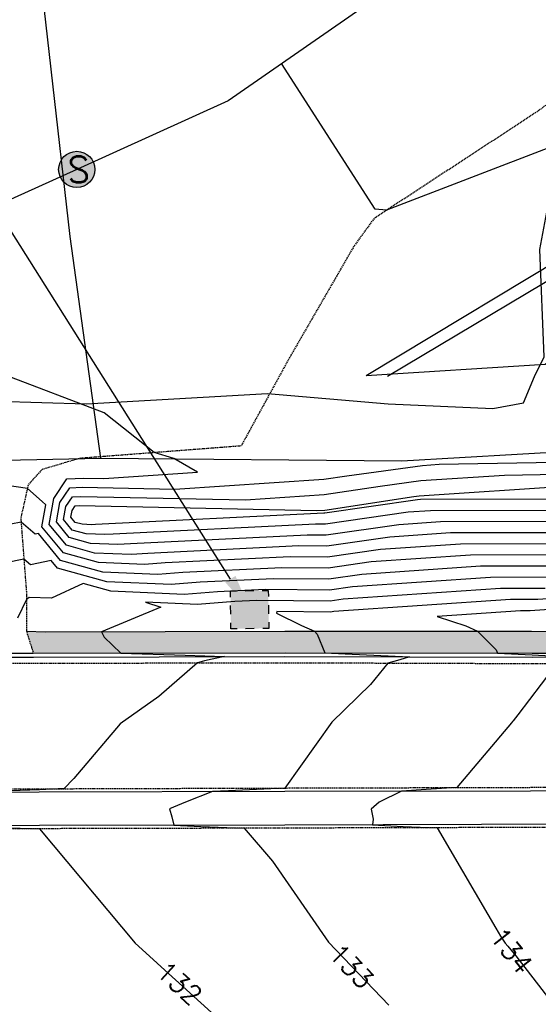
# Model space of a CAD drawing. Header units: feet. Extents: x 351431 to 355879, y 310968 to 329728.
# Tile 214 of 254: x 352212 to 352320, y 326897 to 327101. Entities that reach past the tile are written whole.
import ezdxf

# ---------------------------------------------------------------- set-up
doc = ezdxf.new("R2010")
doc.units = ezdxf.units.FT
doc.header["$MEASUREMENT"] = 0
doc.linetypes.add('D25', pattern=[0.375, 0.25, -0.125])
for name, color, linetype in [('EHYSC', 161, 'Continuous'), ('ELIF', 153, 'LINKFENCE'), ('ELTCH-EG1', 253, 'Continuous'), ('ELTCN-EG1', 251, 'Continuous'), ('ELTNB-EG1', 55, 'Continuous'), ('ELTT', 3, 'Continuous'), ('ELUEU', 153, 'UE'), ('ELUG', 153, 'EGASRT'), ('ELYCB-BACK', 5, 'Continuous'), ('ELYCB-FL', 2, 'Continuous'), ('ELYSP', 1, 'D25'), ('ELYSW-BACK', 2, 'Continuous'), ('ESMask', 155, 'Continuous'), ('ESU-Unknown', 3, 'Continuous'), ('ESUS', 5, 'Continuous'), ('ETTC', 252, 'Continuous'), ('ETU-Unknown', 3, 'Continuous')]:
    doc.layers.add(name, color=color, linetype=linetype)
doc.styles.add('L80', font='simplex', dxfattribs={"height": 4})
doc.styles.add('ROMANSM', font='romansm.shx')
doc.linetypes.add('EGASRT', pattern='A,0.15,-0.07,0.15,-0.04,["G",ROMANSM,S=0.08,R=0,X=-0.005,Y=-0.04],-0.12,0.15,-0.07,0.15,-0.04,[")",ROMANSM,S=0.08,R=0,X=-0.09,Y=-0.04],-0.075', length=1.015)
doc.linetypes.add('LINKFENCE', pattern='A,0.25,-0.08,0.25,-0.08,["X",ROMANSM,S=0.08,R=0,X=-0.004,Y=-0.04],-0.12', length=0.78)
doc.linetypes.add('UE', pattern='A,0.25,-0.07,0.07,-0.07,0.07,-0.07,0.07,-0.07,0.25,-0.06,["UE",ROMANSM,S=0.08,R=0,X=-0.02,Y=-0.04],-0.175', length=1.225)

# ---------------------------------------------------------------- blocks, each defined once
blk = doc.blocks.new('ESUFJBOX1')
for points in [[(-0.0787, 0.0535), (-0.0787, 0.0787), (-0.0535, 0.0787)], [(-0.0178, 0.0787), (0.0178, 0.0787)], [(0.0535, 0.0787), (0.0787, 0.0787), (0.0787, 0.0535)], [(-0.0787, -0.0178), (-0.0787, 0.0178)], [(0.0787, 0.0178), (0.0787, -0.0178)], [(-0.0787, -0.0787), (-0.0787, -0.0535)], [(-0.0535, -0.0787), (-0.0787, -0.0787)], [(0.0178, -0.0787), (-0.0178, -0.0787)], [(0.0787, -0.0535), (0.0787, -0.0787), (0.0535, -0.0787)]]:
    blk.add_lwpolyline(points)
at = {"layer": 'ESMask'}
blk.add_solid([(-0.0787, -0.0787), (-0.0787, 0.0787), (0.0787, -0.0787), (0.0787, 0.0787)], dxfattribs=at)
blk = doc.blocks.new('ESISEPTIC')
blk.add_circle((0, 0), 0.075)
at = {"layer": 'ESMask', "const_width": 0.0749}
blk.add_lwpolyline([(0.0126, -0.0353, 0.998377), (-0.0125, 0.0353, 1.001626), (0.0126, -0.0353, -0.622608)], format="xyb", dxfattribs=at)
at = {"style": 'L80'}
blk.add_text('S', height=0.108, dxfattribs=at).set_placement((-0.0378, -0.0551))

msp = doc.modelspace()

# ---------------------------------------------------------------- hatches: boundary and pattern name
at = {"layer": 'EHYSC'}
h = msp.add_hatch(dxfattribs=at)
h.set_pattern_fill('AR-CONC', color=256, style=0)
h.set_pattern_definition([(50, (352213.574, 326969.479), (7.1726, -0.62752), [0.75, -8.25]), (355, (352213.574, 326969.479), (-1.38751, 7.52192), [0.6, -6.6]), (100.4514, (352214.172, 326969.427), (5.7851, 6.8944), [0.6374, -7.01142]), (46.184, (352213.574, 326971.479), (10.6724, -1.6552), [1.125, -12.375]), (96.6356, (352214.463, 326971.341), (9.34663, 9.7412), [0.9561, -10.51713]), (351.184, (352213.574, 326971.479), (9.3466, 9.7412), [0.9, -9.9]), (21, (352214.574, 326970.979), (5.96907, -4.02619), [0.75, -8.25]), (326, (352214.574, 326970.979), (2.43315, 7.2515), [0.6, -6.6]), (71.4514, (352215.0714, 326970.6435), (8.40223, 3.2253), [0.6374, -7.01142]), (37.5, (352213.574, 326969.479), (0.1216, 3.32894), [0, -6.52, 0, -6.7, 0, -6.625]), (7.5, (352213.574, 326969.479), (2.630695, 3.94412), [0, -3.82, 0, -6.37, 0, -2.525]), (327.5, (352211.344, 326969.479), (5.338224, -0.22555), [0, -2.5, 0, -7.8, 0, -10.35]), (317.5, (352210.344, 326969.479), (5.83186, 1.00105), [0, -3.25, 0, -5.18, 0, -7.35])])
h.paths.add_polyline_path([(352409.94, 326973.23), (352411.77, 326974.1), (352414.19, 326975.34), (352415.93, 326976.32), (352417.51, 326977.28), (352419.56, 326978.63), (352420.75, 326979.45), (352421.81, 326980.25), (352423.14, 326981.42), (352424.46, 326982.74), (352425.62, 326984.02), (352427.06, 326985.81), (352427.87, 326986.95), (352428.55, 326988.06), (352429.41, 326989.56), (352430.79, 326991.96), (352431.08, 326992.57), (352431.47, 326993.59, 0.365407), (352425.23, 326992.11), (352422.9, 326988.8), (352419.98, 326985.24), (352416.91, 326982.76), (352411.73, 326979.65), (352406.06, 326977.04, -0.091738), (352397.93, 326974.76), (352371.92, 326974.08), (352318.49, 326974.14), (352267.27, 326974.1), (352217.52, 326973.97), (352213.57, 326974.1), (352215, 326969.56), (352267.33, 326969.64), (352318.6, 326969.56), (352371.78, 326969.56), (352395.31, 326969.48), (352396.82, 326969.56), (352398.28, 326969.7), (352400.17, 326970), (352401.92, 326970.31), (352404.22, 326970.85), (352404.85, 326971.04), (352405.97, 326971.45), (352407.93, 326972.32)])

# ---------------------------------------------------------------- linework, layer by layer
at = {"layer": 'ELIF', "flags": 128}
msp.add_lwpolyline([(351665.81, 329546.35), (351668.67, 329546.32), (351712.54, 329546.56), (351722.05, 329546.27), (351725.7, 329546.14), (351727.05, 329527.6), (351726.98, 329491.13), (351727.87, 329438.62), (351761.81, 329438.02), (351814.65, 329437.62), (351835.33, 329436.32), (351862.69, 329386.6), (351889.26, 329335.82), (351906.4, 329302.42), (351911.4, 329277.72), (351919.48, 329244.63), (352047.76, 329007.58), (352098.92, 328915.68), (352132.27, 328852.09), (352140.87, 328836.47), (352167.62, 328783.87), (352188.73, 328738.56), (352211.91, 328685.43), (352233.94, 328636.87), (352256.62, 328582.42), (352273.72, 328540.75), (352299.09, 328469.91), (352318.55, 328413.67), (352330.88, 328375.47), (352342.65, 328334.94), (352357.71, 328280.05), (352368.83, 328237.62), (352379.7, 328199.8), (352386.09, 328164.27), (352394.28, 328131.6), (352410.52, 328091.57), (352420.61, 328052.51), (352438.52, 327998.33), (352447.97, 327930.27), (352457.3, 327883.52), (352464.85, 327832.95), (352474.76, 327769.44), (352480.47, 327723.6), (352472.87, 327669.08), (352462.58, 327607.63), (352454.35, 327565.56), (352450.14, 327542.51), (352440.18, 327491.23), (352434.19, 327452.8), (352425.1, 327392.33), (352415.15, 327340.16), (352400.93, 327284.96), (352388.51, 327217.63), (352380.26, 327170.72), (352376.42, 327149.51), (352369.64, 327110.29), (352361.86, 327072.16), (352335.86, 327055.2), (352288.6, 327027.01)], dxfattribs=at)
at = {"layer": 'ELTCH-EG1', "flags": 128}
for points, elevation in [([(352332.14, 326999.2), (352297.5, 326999.12), (352292.89, 326998.81), (352275.71, 326996.33), (352273.61, 326996.35), (352231.55, 326994.29), (352229.82, 326994.16), (352226, 326994.32), (352223.08, 326995.12), (352221.3, 326997.29), (352221.77, 326999.98), (352223.14, 327002.03), (352224.87, 327002.1), (352259.07, 327001.38), (352275.44, 327002.47), (352287.07, 327004.25), (352295.5, 327005.39), (352312.85, 327006.53), (352335.2, 327006.93)], 125), ([(352324.42, 326987.62), (352307.87, 326987.59), (352283.22, 326985.92), (352276.36, 326984.93), (352264.89, 326985.02), (352249.65, 326984.27), (352243.61, 326983.83), (352230.26, 326984.39), (352220.03, 326987.2), (352218.71, 326988.79), (352214.4, 326987.89), (352213.04, 326989.08), (352202.45, 326986.96)], 130)]:
    msp.add_lwpolyline(points, dxfattribs=dict(at, elevation=elevation))
at = {"layer": 'ELTCN-EG1', "flags": 128}
for points, elevation in [([(352322.8, 327074.72), (352288.37, 327061.49), (352286.03, 327061.75), (352266.58, 327091.96)], 126), ([(352329.05, 326994.57), (352301.65, 326994.51), (352289.02, 326993.65), (352275.97, 326991.77), (352270.12, 326991.82), (352238.79, 326990.28), (352235.33, 326990.03), (352227.71, 326990.35), (352221.86, 326991.95), (352218.29, 326996.29), (352219.24, 327001.67), (352221.99, 327005.76), (352225.44, 327005.91), (352229.64, 327005.82), (352249.13, 327007.13), (352244.17, 327009.94), (352240.11, 327011.18), (352229.73, 327019.42), (352209.04, 327027.31)], 127), ([(352330.6, 326996.88), (352299.57, 326996.81), (352290.95, 326996.23), (352275.84, 326994.05), (352271.86, 326994.08), (352235.17, 326992.28), (352232.58, 326992.09), (352226.85, 326992.34), (352222.47, 326993.54), (352219.79, 326996.79), (352220.5, 327000.83), (352222.56, 327003.89), (352225.15, 327004.01), (352244.36, 327003.6), (352275.34, 327005.67), (352280.09, 327006.4), (352295.85, 327008.54), (352299.32, 327008.76), (352335.56, 327009.41)], 126), ([(352327.51, 326992.25), (352303.72, 326992.2), (352287.09, 326991.08), (352276.1, 326989.49), (352268.37, 326989.55), (352242.41, 326988.28), (352238.09, 326987.96), (352228.56, 326988.36), (352221.25, 326990.37), (352216.79, 326995.79), (352217.59, 327000.37), (352216.82, 327001.06), (352213.77, 327003.75), (352194.98, 327006.49)], 128), ([(352333.69, 327001.51), (352295.42, 327001.43), (352294.82, 327001.39), (352275.57, 326998.61), (352275.35, 326998.61), (352227.92, 326996.29), (352227.06, 326996.23), (352225.15, 326996.31), (352223.69, 326996.71), (352222.8, 326997.79), (352223.04, 326999.14), (352223.72, 327000.16), (352224.59, 327000.2), (352273.79, 326999.15), (352275.55, 326999.27), (352294.06, 327002.09), (352295.16, 327002.24), (352326.38, 327004.29)], 124), ([(352325.96, 326989.94), (352305.8, 326989.89), (352285.15, 326988.5), (352276.23, 326987.21), (352266.63, 326987.29), (352246.03, 326986.28), (352240.85, 326985.89), (352229.41, 326986.38), (352220.64, 326988.78), (352216.04, 326994.37), (352215.38, 326994.23), (352212.45, 326996.78), (352205.99, 326995.49)], 129), ([(352322.87, 326985.31), (352309.95, 326985.28), (352281.29, 326983.34), (352276.5, 326982.65), (352263.14, 326982.75), (352253.27, 326982.27), (352246.36, 326981.76), (352231.11, 326982.41), (352225.33, 326983.99), (352218.78, 326980.97), (352214.14, 326981.13), (352213.55, 326980.67), (352211.7, 326976.81)], 131), ([(352321.33, 326982.99), (352312.02, 326982.97), (352279.35, 326980.77), (352276.63, 326980.37), (352261.4, 326980.49), (352256.89, 326980.27), (352249.12, 326979.69), (352238.32, 326980.15), (352241.45, 326979.13), (352229.14, 326974), (352229.73, 326972.91), (352233.18, 326969.59), (352246.51, 326969.16), (352254.68, 326968.86), (352250.53, 326967.96), (352249.08, 326967.54), (352241.1, 326960.57), (352233.04, 326954.92), (352223.38, 326943.57), (352221.31, 326941.43), (352220.15, 326941.37), (352216.25, 326941.18), (352204.21, 326940.79)], 132), ([(352353.87, 326980.83), (352318.23, 326978.36), (352316.17, 326978.36), (352298.86, 326977.19), (352304.87, 326975.2), (352307.29, 326974.13), (352311.16, 326970.22), (352311.43, 326969.57), (352318.61, 326969.22), (352327.89, 326968.75)], 134)]:
    msp.add_lwpolyline(points, dxfattribs=dict(at, elevation=elevation))
at = {"layer": 'ELTNB-EG1'}
msp.add_polyline3d([(352407.29, 327817.97, 116.57), (352414.27, 327765.3, 117.84), (352425.68, 327718.32, 117.69), (352423.77, 327694.81, 116.83), (352416.31, 327681.68, 117.29), (352405.29, 327619.75, 117.13), (352405.18, 327583.21, 117.52), (352397.5, 327536.36, 118.31), (352398.63, 327499.8, 119.1), (352393.61, 327471.07, 119.81), (352393.47, 327470.22, 119.82), (352389.83, 327449.39, 119.52), (352367.54, 327344.25, 120.03), (352356.47, 327282.54, 120.46), (352344.43, 327229.49, 120.93), (352335.76, 327174.52, 123.88), (352327.96, 327133.56, 124.92), (352292.48, 327109.98, 125.51), (352255.48, 327084.24, 126.21), (352224.01, 327069.98, 126.04), (352195.02, 327056.85, 126.47)], dxfattribs=at)
at = {"layer": 'ELTT', "flags": 128}
for points in [[(352464.85, 327832.95), (352474.76, 327769.44), (352480.47, 327723.6), (352472.87, 327669.08), (352464.7, 327597.11), (352452.24, 327564.58), (352447.14, 327542.87), (352440.18, 327491.23), (352434.19, 327452.8), (352427.26, 327392.48), (352419.07, 327339.48), (352428.93, 327278.83), (352425.77, 327220.45), (352416.9, 327180.64), (352420.12, 327141.13), (352391.84, 327102.07), (352381.85, 327082.91), (352368.95, 327064.53), (352342.29, 327045.09), (352321.35, 327029.51), (352284.13, 327027.12)], [(352451.57, 327821.67), (352418.89, 327787.47), (352428.87, 327745.43), (352429.39, 327717.65), (352423.77, 327694.81), (352458.08, 327679.95), (352462.39, 327668.28), (352456.62, 327607.68), (352444.33, 327567.1), (352440.44, 327542.48), (352434.33, 327491.79), (352428.54, 327454.77), (352419.38, 327395), (352409.34, 327338.39), (352400.93, 327284.96), (352388.51, 327217.63), (352380.26, 327170.72), (352376.42, 327149.51), (352369.64, 327110.29), (352354.85, 327074.14), (352331.26, 327055.52), (352284.13, 327027.12)]]:
    msp.add_lwpolyline(points, dxfattribs=at)
at = {"layer": 'ELUEU', "flags": 128}
msp.add_lwpolyline([(351795.32, 327022.07), (351867.16, 327024.46), (351987.61, 327020.64), (352009.23, 327022.09), (352027.02, 327021.45), (352072.51, 327021.72), (352112.96, 327021.67), (352171.37, 327021.98), (352194.7, 327022.27), (352226, 327021.34), (352263.63, 327023.46), (352288.7, 327021.31), (352310.43, 327020.32), (352316.83, 327021.55), (352319.09, 327027), (352321.11, 327031.09), (352320.2, 327053.35), (352324.61, 327077.01), (352326.43, 327094.24), (352332.57, 327130.17), (352342.35, 327180.51), (352354.03, 327243.09), (352365.01, 327305.98), (352371.85, 327329.21), (352379.8, 327396.11), (352386.56, 327422.65), (352392.34, 327448.04), (352398.82, 327488.26), (352406.66, 327540.78), (352413.19, 327591.71), (352412.11, 327620.95), (352413.42, 327641.59), (352420.42, 327686.63), (352419.11, 327716.41), (352412.41, 327756.22), (352394.55, 327796.91), (352385.14, 327832.33), (352378.66, 327862.63), (352372.08, 327913.36), (352350.93, 328009.31), (352346.12, 328033.4), (352341.34, 328044.38), (352333.77, 328073.1), (352323.72, 328109.84), (352310.62, 328150.42), (352290.45, 328226.12), (352276.08, 328279.51), (352256.38, 328340.6), (352229.56, 328419.45), (352196.14, 328506.91), (352183.27, 328541.54), (352172.84, 328573.17), (352165.64, 328599.45), (352157.65, 328635.82), (352162.1, 328640.5), (352174.39, 328642.65), (352181.23, 328644.59), (352185.46, 328648.11), (352184.31, 328656.28), (352177.45, 328671.96), (352151.14, 328730.41), (352123.1, 328790.2), (352072.64, 328884.3), (352039.38, 328944.35), (352029.05, 328964.98), (351966.88, 329077.3), (351959.07, 329089.05), (351952.03, 329090.13), (351955.53, 329092.97), (351934.21, 329133.41), (351917.62, 329165.5), (351909.17, 329179.8), (351901.09, 329189.64), (351893.8, 329195.4), (351885.09, 329200.16), (351873.54, 329204.46), (351855.83, 329206.05)], dxfattribs=at)
at = {"layer": 'ELUG', "flags": 128}
for points in [[(352229.02, 327010.07), (352222.68, 327056.08), (352214.78, 327125.62)], [(351628.51, 327009.58), (351727.98, 327005.72), (351879.5, 327005.44), (352016.06, 327009.05), (352139.04, 327008.19), (352229.02, 327010.07), (352291.51, 327009.48), (352327.51, 327011.59), (352363.93, 327007.9), (352394.05, 327008.4), (352418, 327011.51), (352467.76, 327008.79), (352500.86, 327009.66), (352541.02, 327012.64), (352573.71, 327015.89), (352629.09, 327014.46), (352764.36, 327019.9), (352798.92, 327022.22), (352840.68, 327019.81), (352879.46, 327015.94), (352912.78, 327017.78), (352940.99, 327004.09), (353016.09, 327000.07), (353073.16, 326999.6), (353126.27, 327000.8), (353171.7, 327001.07), (353207.47, 326998.86), (353258.09, 326998.92), (353287.96, 327003.27), (353330.55, 327004.17), (353359.99, 327004.54), (353394.26, 327005.2), (353432.44, 327004.83), (353487, 327004.74), (353514.94, 327004.34), (353526.78, 327004.41)]]:
    msp.add_lwpolyline(points, dxfattribs=at)
at = {"layer": 'ELYCB-BACK', "flags": 128}
for points in [[(352209.29, 326969.54), (352215, 326969.56), (352267.33, 326969.64), (352318.6, 326969.56), (352371.78, 326969.56)], [(352163.29, 326940.58), (352216.22, 326940.75), (352267.25, 326940.9), (352318.28, 326940.98), (352368.94, 326941.2), (352400.68, 326941.23), (352401.18, 326934.15), (352369.44, 326934.19), (352267.21, 326933.86), (352216.25, 326933.8), (352163.35, 326933.6)]]:
    msp.add_lwpolyline(points, dxfattribs=at)
at = {"layer": 'ELYCB-FL', "flags": 128}
msp.add_lwpolyline([(352209.32, 326968.73), (352215.04, 326968.76), (352267.27, 326968.9), (352318.64, 326968.74), (352371.84, 326968.78)], dxfattribs=at)
at = {"layer": 'ELYSP', "flags": 128}
for points in [[(352405.29, 327619.75), (352446.76, 327617.37), (352441.64, 327571.79), (352434.68, 327533.94), (352430.16, 327495.79), (352423.57, 327453.16), (352413.83, 327392.16), (352404.68, 327339.15), (352392.95, 327282.22), (352381.67, 327221.65), (352371.92, 327169.32), (352356.71, 327116.95), (352349.03, 327104.04), (352319.63, 327081.92), (352285.77, 327059.78), (352281.55, 327053.98), (352268, 327030.53), (352258.16, 327012.57), (352224.64, 327009.99), (352216.81, 327007.68), (352213.94, 327004.51), (352212.39, 326997.62), (352213.55, 326982.38), (352213.57, 326974.1), (352215, 326969.56)], [(351689.98, 326976.25), (351731.77, 326976.21), (351744.47, 326976.17), (351748.36, 326976.16), (351823.02, 326976.16), (351831.9, 326975.98), (351878, 326976.27), (351883.53, 326976.27), (351933.66, 326976.37), (351955.35, 326976.26), (351987.26, 326975.89), (352040.54, 326970.43), (352065.13, 326967.73), (352067.97, 326967.59), (352101.08, 326967.5), (352105.7, 326967.61), (352135.8, 326967.57), (352170.22, 326967.55), (352172.7, 326967.47), (352176.08, 326967.59), (352209.4, 326967.46), (352215.04, 326967.47), (352267.23, 326967.58), (352318.58, 326967.41), (352371.98, 326967.51), (352395.2, 326967.46), (352396.91, 326967.64), (352398.55, 326967.84), (352402.57, 326968.41), (352403.54, 326968.59), (352405.1, 326968.94), (352405.75, 326969.13), (352406.34, 326969.35), (352407.45, 326969.83), (352408.9, 326970.54), (352410.93, 326971.49), (352412.78, 326972.4), (352415.23, 326973.67), (352417.03, 326974.63), (352418.67, 326975.55), (352420.8, 326976.89), (352422.1, 326977.79), (352423.26, 326978.68), (352424.7, 326980), (352425.44, 326980.75), (352426.76, 326982.19), (352427.98, 326983.67), (352428.95, 326984.9), (352429.77, 326985.99), (352430.48, 326987.04), (352431.33, 326988.49), (352432.06, 326989.86), (352432.68, 326991.16), (352432.95, 326991.84), (352433.32, 326992.96), (352434.41, 326996.83), (352434.87, 326998.63), (352435.29, 327000.43), (352435.68, 327002.28), (352436.22, 327005.3), (352436.44, 327007.05), (352436.6, 327008.97), (352436.71, 327010.88), (352436.82, 327014.77), (352436.27, 327016.08)]]:
    msp.add_lwpolyline(points, dxfattribs=at)
msp.add_lwpolyline([(351691.02, 326917.8), (351730.92, 326917.97), (351783.12, 326918.14), (351833.6, 326918.24), (351854.64, 326919.22), (351857.95, 326919.44), (351859.49, 326919.6), (351872.53, 326921.2), (351885.99, 326922.91), (351915.65, 326929.72), (351931.08, 326933.1), (351945.44, 326936.4, -0.042134), (351996.48, 326940.67), (352035.2, 326940.79), (352079.26, 326940.93), (352118.99, 326941.07), (352216.26, 326941.41), (352267.26, 326941.57), (352318.3, 326941.71), (352368.95, 326941.84), (352400.75, 326941.84), (352402.92, 326941.42), (352403.88, 326940.07), (352404.21, 326937.48), (352403.74, 326935.33), (352402.85, 326933.95), (352401.34, 326933.56), (352369.46, 326933.52), (352318.58, 326933.38), (352267.29, 326933.24), (352216.3, 326933.12), (352163.36, 326932.95), (352118.95, 326932.78), (352079.44, 326932.73), (352035.25, 326932.6), (351996.76, 326932.51, 0.038661), (351947.29, 326926.72), (351933.5, 326923.84), (351918.26, 326920.6), (351913.53, 326919.78), (351908.51, 326918.95), (351902.52, 326918), (351896.17, 326917.06), (351893.03, 326916.64), (351890.03, 326916.27), (351887.24, 326915.97), (351884.94, 326915.76), (351882.72, 326915.58), (351878.5, 326915.33), (351874.44, 326915.18), (351866.28, 326914.99), (351859.61, 326914.78), (351854.92, 326914.66), (351833.7, 326914.59), (351783.45, 326914.39), (351731.12, 326914.22), (351691.27, 326914.12)], format="xyb", dxfattribs=at)
at = {"layer": 'ELYSW-BACK', "flags": 128}
msp.add_lwpolyline([(352213.57, 326974.1), (352217.52, 326973.97), (352267.27, 326974.1), (352318.49, 326974.14), (352371.92, 326974.08), (352397.93, 326974.76, 0.091738), (352406.06, 326977.04), (352411.73, 326979.65), (352416.91, 326982.76), (352419.98, 326985.24), (352422.9, 326988.8), (352425.23, 326992.11, -0.365407), (352431.47, 326993.59)], format="xyb", dxfattribs=at)
at = {"layer": 'ETU-Unknown', "linetype": 'ByBlock', "lineweight": -2}
msp.add_lwpolyline([(352255.93, 326984.93), (352070.28, 327279.25)], dxfattribs=at)
at = {"layer": 'ETU-Unknown'}
msp.add_solid([(352256.99, 326985.6), (352259.93, 326978.59), (352254.88, 326984.26)], dxfattribs=at)

# ---------------------------------------------------------------- block references
at = {"layer": 'ESU-Unknown', "xscale": 49.99999999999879, "yscale": 49.99999999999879, "zscale": 49.99999999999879, "rotation": 0.7528511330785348}
msp.add_blockref('ESUFJBOX1', (352259.93, 326978.59), dxfattribs=at)
at = {"layer": 'ESUS', "xscale": 50, "yscale": 50, "zscale": 50}
msp.add_blockref('ESISEPTIC', (352224.01, 327069.98), dxfattribs=at)

# ---------------------------------------------------------------- texts
at = {"layer": 'ETTC', "char_height": 4, "attachment_point": 5, "style": 'L80', "bg_fill": 3, "box_fill_scale": 1.2, "bg_fill_color": 256}
for s, insert, rotation, bg_fill_transparency in [('{134}', (352314.33, 326907.82, 134), 308.1093, 7019529), ('{133}', (352281.08, 326904.57, 133), 314.0158, 7019534), ('{132}', (352245.32, 326901.07, 132), 317.7104, 7019539)]:
    msp.add_mtext(s, dxfattribs=dict(at, insert=insert, rotation=rotation, bg_fill_transparency=bg_fill_transparency))

# ---------------------------------------------------------------- next in the draw order: linework, layer by layer
at = {"layer": 'ELTCN-EG1', "flags": 128}
for points, elevation in [([(352352.06, 326982.91), (352319.78, 326980.68), (352314.1, 326980.67), (352277.42, 326978.19), (352276.76, 326978.09), (352265.56, 326978.18), (352265.52, 326977.85), (352270.7, 326975.28), (352273.37, 326974.11), (352273.96, 326973.51), (352275.58, 326969.63), (352279.75, 326969.42), (352293.13, 326968.82), (352291.13, 326968.2), (352288.63, 326967.51), (352285.03, 326963.07), (352277, 326955.22), (352267.26, 326941.57), (352255.56, 326941.01), (352252.21, 326940.85), (352246.58, 326938.61), (352243.25, 326937.28), (352243.75, 326935.6), (352244.17, 326933.84), (352249.79, 326933.61), (352258.79, 326933.22), (352264.68, 326926.39), (352276.28, 326909.54), (352288.86, 326896.52)], 133), ([(352322.89, 326966.29), (352315.65, 326956.73), (352314.69, 326955.54), (352314.54, 326955.39), (352314.35, 326955.12), (352302.95, 326941.67), (352296.58, 326941.23), (352291.5, 326940.94), (352286.86, 326938.62), (352285.16, 326937.21), (352285.58, 326935.11), (352285.46, 326933.92), (352291.84, 326933.61), (352298.85, 326933.33), (352312.02, 326910.79), (352312.98, 326909.39), (352313.58, 326908.77), (352315.19, 326906.72), (352332.59, 326884.28)], 134), ([(352202.17, 326933.58), (352216.3, 326933.12), (352236.18, 326909.39), (352260.42, 326887.34)], 132)]:
    msp.add_lwpolyline(points, dxfattribs=dict(at, elevation=elevation))

doc.saveas('drawing.dxf')
